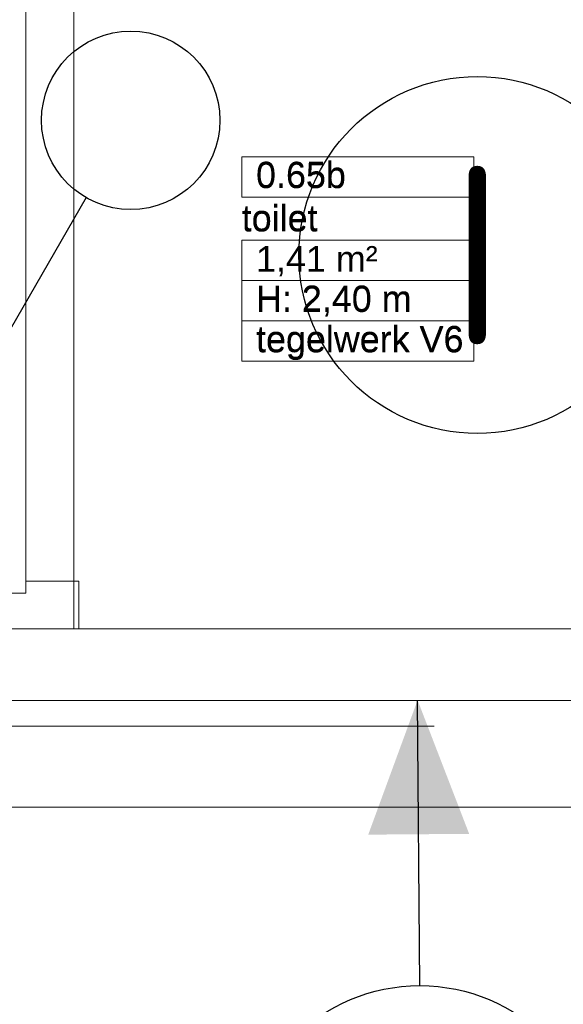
# Model space of a CAD drawing. Header units: millimetres. Extents: x -39149 to 267781, y -2340 to 58540.
# Tile 38 of 244: x 16536 to 17298, y 7424 to 8804. Entities that reach past the tile are written whole.
import ezdxf
from ezdxf.enums import TextEntityAlignment as Align

# ---------------------------------------------------------------- set-up
doc = ezdxf.new("R2010")
doc.units = ezdxf.units.MM
doc.header["$LTSCALE"] = 100
doc.header["$MEASUREMENT"] = 0
doc.linetypes.add('B0701', pattern=[46.823999, 31.199999, -15.624])
doc.linetypes.add('B0704', pattern=[150, 100, -50])
for name, color, linetype in [('00  Bestaand', 7, 'Continuous'), ('00  Bestaand Deuren', 7, 'Continuous'), ('45 Plafond', 7, 'Continuous'), ('82 Interieur', 7, 'Continuous'), ('EL6311--_LICHT_BINNEN', 3, 'Continuous'), ('handhaven - AL$1A---_ALGEMEEN', 8, 'Continuous'), ('T Maatvoering 1_ 50', 7, 'Continuous'), ('Z Ruimteoppervlak', 7, 'Continuous'), ('Z Ruimteoppervlak Zone label', 7, 'Continuous'), ('Z Ruimteoppervlak Zone tekst', 7, 'Continuous')]:
    doc.layers.add(name, color=color, linetype=linetype)
doc.styles.add('BURO-018', font='isocp.shx', dxfattribs={"height": 180})
doc.styles.add('BURO-025', font='isocp.shx', dxfattribs={"height": 250})
doc.styles.add('GENERATED_STYLE_1', font='arial.ttf')
doc.styles.add('GENERATED_STYLE_2', font='swiss.ttf')
doc.styles.get("Standard").update_dxf_attribs({"font": 'txt', "bigfont": 'BIGFONT.SHX'})

# ---------------------------------------------------------------- blocks, each defined once
blk = doc.blocks.new('toilet_0.65b_38_7', base_point=(17009.7, 8470.2))
at = {"layer": 'Z Ruimteoppervlak Zone label', "color": 8, "linetype": 'Continuous', "lineweight": 0}
for p, q in [((16847, 8611.6), (17172.4, 8611.6)), ((16847, 8555.1), (16847, 8611.6)), ((17172.4, 8611.6), (17172.4, 8555.1)), ((17172.4, 8555.1), (16847, 8555.1)), ((16847, 8494.7), (17172.4, 8494.7)), ((16847, 8438.1), (16847, 8494.7)), ((17172.4, 8494.7), (17172.4, 8438.1)), ((17172.4, 8438.1), (16847, 8438.1)), ((16847, 8438.1), (17172.4, 8438.1)), ((16847, 8381.6), (16847, 8438.1)), ((17172.4, 8438.1), (17172.4, 8381.6)), ((17172.4, 8381.6), (16847, 8381.6)), ((16847, 8381.6), (17172.4, 8381.6)), ((16847, 8325), (16847, 8381.6)), ((17172.4, 8381.6), (17172.4, 8325)), ((17172.4, 8325), (16847, 8325))]:
    blk.add_line(p, q, dxfattribs=at)
at = {"linetype": 'Continuous', "lineweight": 0, "flags": 1}
for tag in ['ROOM_AREA', 'ROOM_PERIM', 'ROOM_WALLS_SURF', 'ROOM_DOORS_SURF', 'ROOM_WINDS_SURF', 'ROOM_BASELEV', 'ROOM_NET_AREA', 'ROOM_REDUCED_AREA', 'ROOM_CALC_AREA', 'ROOM_VOLUME']:
    blk.add_attdef(tag, text='', height=2000, dxfattribs=at).set_placement((17009.7, 7898.8), align=Align.BOTTOM_LEFT)
at = {"layer": 'Z Ruimteoppervlak Zone tekst', "color": 2, "lineweight": 0, "insert": (16867, 8486.5), "char_height": 36, "attachment_point": 1, "style": 'GENERATED_STYLE_1'}
blk.add_mtext('{1,41 m²}', dxfattribs=at)
at = {"layer": 'Z Ruimteoppervlak Zone tekst', "color": 2, "lineweight": 0}
for tag, style, p in [('ROOM_NUMBER', 'GENERATED_STYLE_1', (16867, 8556.8)), ('ROOM_NAME', 'GENERATED_STYLE_2', (16847, 8496.1)), ('ROOM_HEIGHT', 'GENERATED_STYLE_1', (16867, 8383.3)), ('BASEC', 'GENERATED_STYLE_1', (16867, 8326.7))]:
    blk.add_attdef(tag, text='', height=36, dxfattribs=dict(at, style=style)).set_placement(p, align=Align.BOTTOM_LEFT)
blk = doc.blocks.new('Slab_152_7', base_point=(61.5, 11625))
at = {"layer": '45 Plafond', "color": 8, "linetype": 'Continuous', "lineweight": 0}
blk.add_lwpolyline([(61.5, 11625), (7161.5, 11625), (7161.5, 7850), (18261.5, 7850), (18261.5, 10250), (18050.2, 10250), (18050.2, 11625), (35849.9, 11625), (35849.9, 11400), (36099.9, 11400), (36099.9, 12175), (39053.2, 12175), (39053.2, 11445), (43211.5, 11445), (43211.5, 10132), (43211.5, 5466.1), (41411.5, 5466.1), (41411.5, 10199.6), (34211.5, 10199.6), (34211.5, 612.1, -0.138201), (61.5, 5162.9)], format="xyb", close=True, dxfattribs=at)
blk = doc.blocks.new('Slab_180_7', base_point=(17950.2, 9000))
at = {"layer": '45 Plafond', "color": 8, "linetype": 'B0701', "lineweight": 0}
blk.add_lwpolyline([(17950.2, 9000), (16611.5, 9000), (16611.5, 7950), (17950.2, 7950)], close=True, dxfattribs=at)
blk = doc.blocks.new('Wall_82_7', base_point=(9861.5, 7850))
at = {"layer": '00  Bestaand', "color": 8, "linetype": 'Continuous', "lineweight": 0}
for p, q in [((17950.2, 7950), (16611.5, 7950)), ((9861.5, 7850), (18050.2, 7850))]:
    blk.add_line(p, q, dxfattribs=at)
blk = doc.blocks.new('D1a bi h 14_22')
at = {"layer": '00  Bestaand Deuren', "color": 8, "linetype": 'Continuous', "lineweight": 0}
for p, q in [((-425, 0), (-425, 850)), ((-475, 0), (-408, 0)), ((-475, 0), (-475, -114)), ((-425, 0), (425, 0)), ((-425, -40), (-425, 0)), ((408, 0), (475, 0)), ((425, 0), (425, -40)), ((475, -114), (475, 0)), ((-475, -7), (-475, -107)), ((475, -7), (475, -107)), ((475, -7), (475, -107)), ((425, -40), (-425, -40)), ((-408, -40), (-408, -114)), ((408, -40), (408, -114)), ((-475, -114), (-408, -114)), ((408, -114), (475, -114))]:
    blk.add_line(p, q, dxfattribs=at)
blk.add_arc((-425, 0), 850, 0, 90, dxfattribs=at)
blk = doc.blocks.new('Wall_87_7', base_point=(16511.5, 10250))
at = {"layer": '00  Bestaand', "color": 8, "linetype": 'Continuous', "lineweight": 0}
blk.add_line((16511.5, 7950), (16611.5, 7950), dxfattribs=at)
at = {"layer": '00  Bestaand Deuren', "color": 1, "linetype": 'Continuous', "lineweight": 0, "zscale": 1000, "rotation": 90}
blk.add_blockref('D1a bi h 14_22', (16504.5, 8425), dxfattribs=at)
blk = doc.blocks.new('toilet_0.65b_38_8', base_point=(17009.7, 8470.2))
at = {"layer": 'Z Ruimteoppervlak Zone label', "color": 8, "linetype": 'Continuous', "lineweight": 0}
for p, q in [((16847, 8611.6), (17172.4, 8611.6)), ((16847, 8555.1), (16847, 8611.6)), ((17172.4, 8611.6), (17172.4, 8555.1)), ((17172.4, 8555.1), (16847, 8555.1)), ((16847, 8494.7), (17172.4, 8494.7)), ((16847, 8438.1), (16847, 8494.7)), ((17172.4, 8494.7), (17172.4, 8438.1)), ((17172.4, 8438.1), (16847, 8438.1)), ((16847, 8438.1), (17172.4, 8438.1)), ((16847, 8381.6), (16847, 8438.1)), ((17172.4, 8438.1), (17172.4, 8381.6)), ((17172.4, 8381.6), (16847, 8381.6)), ((16847, 8381.6), (17172.4, 8381.6)), ((16847, 8325), (16847, 8381.6)), ((17172.4, 8381.6), (17172.4, 8325)), ((17172.4, 8325), (16847, 8325))]:
    blk.add_line(p, q, dxfattribs=at)
blk = doc.blocks.new('1115B3A')
at = {"layer": 'handhaven - AL$1A---_ALGEMEEN', "color": 0, "linetype": 'Continuous'}
blk.add_circle((0, 0), 2.5, dxfattribs=at)
at = {"layer": 'handhaven - AL$1A---_ALGEMEEN', "color": 0, "linetype": 'Continuous', "style": 'BURO-018'}
for tag, p in [('CIRCUIT', (0, 5)), ('PANEL', (0, 5)), ('SUBCIRCUIT', (4.5, 5)), ('LIGHTFIXTURECODE', (0, 0)), ('SWITCHCODE', (4.5, -1))]:
    blk.add_attdef(tag, text='', height=1.8, dxfattribs=at).set_placement(p, align=Align.MIDDLE)
blk = doc.blocks.new('LICHTRICHTING')
at = {"color": 0, "linetype": 'Continuous'}
blk.add_line((-0.013, 0.024), (2.815, 2.853), dxfattribs=at)
blk.add_solid([(2.815, 2.853), (0.987, 2.024), (1.987, 1.024)], dxfattribs=at)
at = {"color": 0, "linetype": 'Continuous', "style": 'BURO-018', "flags": 1}
blk.add_attdef('POWERCODE', text='', height=1.8, dxfattribs=at).set_placement((13, 3.5), align=Align.MIDDLE)
for tag in ['ARTICLECODE', 'SWITCHCODE', 'SUBCIRCUIT', 'CIRCUIT', 'PANEL']:
    blk.add_attdef(tag, (0, 0), '', height=0.2)
blk = doc.blocks.new('1114A1')
at = {"color": 0, "linetype": 'Continuous'}
for p, q in [((0.625, 3.333), (2.742, 7)), ((2.742, 7), (3.955, 6.3))]:
    blk.add_line(p, q, dxfattribs=at)
blk.add_circle((0, 2.25), 1.25, dxfattribs=at)
at = {"color": 0, "linetype": 'Continuous', "style": 'BURO-018'}
blk.add_attdef('SWITCHCODE', text='', height=1.8, dxfattribs=at).set_placement((3.356, 9), align=Align.MIDDLE)
at = {"color": 0, "linetype": 'Continuous', "style": 'BURO-018', "flags": 1}
blk.add_attdef('ARTICLECODE', text='', height=1.8, dxfattribs=at).set_placement((0, 0), align=Align.MIDDLE)

msp = doc.modelspace()

# ---------------------------------------------------------------- linework, layer by layer
at = {"layer": '82 Interieur', "color": 8, "linetype": 'Continuous', "lineweight": 0}
msp.add_line((7011.5, 7702.8), (18263.2, 7700), dxfattribs=at)
at = {"layer": 'T Maatvoering 1_ 50', "color": 8, "linetype": 'B0704', "lineweight": 0}
msp.add_line((7116.6, 7814), (18294.8, 7814), dxfattribs=at)

# ---------------------------------------------------------------- block references
at = {"layer": '00  Bestaand', "color": 1, "lineweight": 0}
for name, p in [('Wall_87_7', (16511.5, 10250)), ('Wall_82_7', (9861.5, 7850))]:
    msp.add_blockref(name, p, dxfattribs=at)
at = {"layer": '45 Plafond', "color": 252, "linetype": 'Continuous', "lineweight": 0}
msp.add_blockref('Slab_152_7', (61.5, 11625), dxfattribs=at)
at = {"layer": '45 Plafond', "color": 1, "linetype": 'B0701', "lineweight": 0}
msp.add_blockref('Slab_180_7', (17950.2, 9000), dxfattribs=at)
at = {"layer": 'EL6311--_LICHT_BINNEN', "linetype": 'Continuous', "xscale": 100, "yscale": 100, "zscale": 100}
for name, p, rotation in [('1114A1', (16691.4, 8887.6), 180), ('LICHTRICHTING', (17099.2, 7449.5), 45.44880523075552)]:
    msp.add_blockref(name, p, dxfattribs=dict(at, rotation=rotation))
at = {"layer": 'EL6311--_LICHT_BINNEN', "linetype": 'Continuous'}
ref = msp.add_blockref('1115B3A', (17177, 8473.9), dxfattribs=dict(at, xscale=100, yscale=100, zscale=100))
ref.add_attrib('CIRCUIT', '4B', dxfattribs={"layer": '0', "linetype": 'ByBlock', "height": 250, "style": 'BURO-025'}).set_placement((17503.7, 8122.8), align=Align.MIDDLE)
ref.add_attrib('LIGHTFIXTURECODE', 'I', dxfattribs={"layer": '0', "linetype": 'ByBlock', "height": 250, "style": 'BURO-025'}).set_placement((17177, 8473.9), align=Align.MIDDLE)
ref = msp.add_blockref('1115B3A', (17096.5, 7200.3), dxfattribs=dict(at, xscale=100, yscale=100, zscale=100))
ref.add_attrib('CIRCUIT', '1A', dxfattribs={"layer": '0', "color": 3, "linetype": 'ByBlock', "height": 180, "style": 'BURO-018'}).set_placement((17578.2, 6806.9), align=Align.MIDDLE)
ref.add_attrib('LIGHTFIXTURECODE', 'BX1', dxfattribs={"layer": '0', "color": 3, "linetype": 'ByBlock', "height": 180, "style": 'BURO-018'}).set_placement((17096.5, 7200.3), align=Align.MIDDLE)
ref.add_attrib('SUBCIRCUIT', 'BR-1-8', dxfattribs={"layer": '0', "color": 3, "linetype": 'ByBlock', "height": 180, "style": 'BURO-018'}).set_placement((17676.5, 7517.2), align=Align.MIDDLE)
at = {"layer": 'Z Ruimteoppervlak', "color": 2, "linetype": 'Continuous', "lineweight": 0}
ref = msp.add_blockref('toilet_0.65b_38_7', (17009.7, 8470.2), dxfattribs=at)
ref.add_attrib('ROOM_NAME', 'toilet', dxfattribs={"layer": 'Z Ruimteoppervlak Zone tekst', "color": 2, "linetype": 'Continuous', "lineweight": 0, "height": 36, "style": 'GENERATED_STYLE_2'}).set_placement((16847, 8496.1), align=Align.BOTTOM_LEFT)
ref.add_attrib('ROOM_NUMBER', '0.65b', dxfattribs={"layer": 'Z Ruimteoppervlak Zone tekst', "color": 2, "linetype": 'Continuous', "lineweight": 0, "height": 36, "style": 'GENERATED_STYLE_1'}).set_placement((16867, 8556.8), align=Align.BOTTOM_LEFT)
ref.add_attrib('ROOM_HEIGHT', 'H: 2,40 m', dxfattribs={"layer": 'Z Ruimteoppervlak Zone tekst', "color": 2, "linetype": 'Continuous', "lineweight": 0, "height": 36, "style": 'GENERATED_STYLE_1'}).set_placement((16867, 8383.3), align=Align.BOTTOM_LEFT)
ref.add_attrib('BASEC', 'tegelwerk V6', dxfattribs={"layer": 'Z Ruimteoppervlak Zone tekst', "color": 2, "linetype": 'Continuous', "lineweight": 0, "height": 36, "style": 'GENERATED_STYLE_1'}).set_placement((16867, 8326.7), align=Align.BOTTOM_LEFT)
ref = msp.add_blockref('toilet_0.65b_38_8', (17009.7, 8470.2), dxfattribs=at)
ref.add_attrib('ROOM_NAME', 'toilet', (16847, 8508.1), dxfattribs={"layer": 'Z Ruimteoppervlak Zone tekst', "color": 2, "linetype": 'Continuous', "lineweight": 0, "height": 36, "style": 'GENERATED_STYLE_2'})
ref.add_attrib('ROOM_NUMBER', '0.65b', (16867, 8568.6), dxfattribs={"layer": 'Z Ruimteoppervlak Zone tekst', "color": 2, "linetype": 'Continuous', "lineweight": 0, "height": 36, "style": 'GENERATED_STYLE_1'})
ref.add_attrib('ROOM_HEIGHT', 'H: 2,40 m', (16867, 8395.1), dxfattribs={"layer": 'Z Ruimteoppervlak Zone tekst', "color": 2, "linetype": 'Continuous', "lineweight": 0, "height": 36, "style": 'GENERATED_STYLE_1'})
ref.add_attrib('BASEC', 'tegelwerk V6', (16867, 8338.6), dxfattribs={"layer": 'Z Ruimteoppervlak Zone tekst', "color": 2, "linetype": 'Continuous', "lineweight": 0, "height": 36, "style": 'GENERATED_STYLE_1'})

doc.saveas('drawing.dxf')
